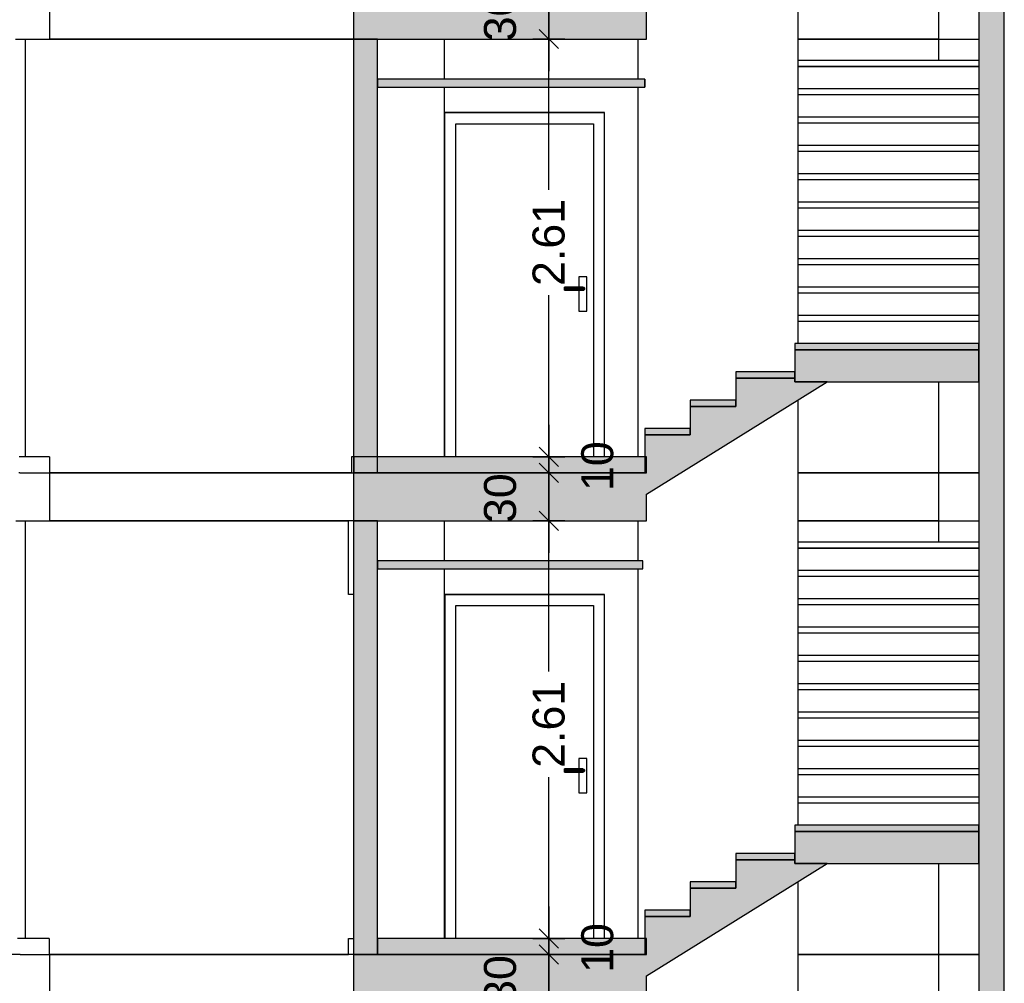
# Model space of a CAD drawing. Header units: metres. Extents: x -1 to 518, y -65 to 31.
# Tile 14 of 26: x 467 to 473, y -43 to -37. Entities that reach past the tile are written whole.
import ezdxf

# ---------------------------------------------------------------- set-up
doc = ezdxf.new("R2010")
doc.units = ezdxf.units.M
doc.header["$PDMODE"] = 65
doc.linetypes.add('CONTINUA', pattern=[0])
doc.layers.add('+++++ CÀLCUL SECCIÓ A', color=7, linetype='CONTINUA', lineweight=25)
doc.layers.add('COTES SECCIÓ A', color=7, linetype='CONTINUA', lineweight=25)
doc.styles.add('ARIAL', font='arial.ttf')
doc.dimstyles.new('DIMSTYLE_4', dxfattribs={"dimtxt": 0.2, "dimasz": 0.2, "dimexe": 0, "dimexo": 1e-06, "dimgap": 0.1, "dimtad": 2, "dimdec": 0, "dimlfac": 100, "dimrnd": 1, "dimzin": 4, "dimdsep": 46, "dimtxsty": 'ARIAL', "dimblk1": 'ALL_ML_STRICH', "dimblk2": 'ALL_ML_STRICH', "dimsah": 1, "dimcen": 0, "dimse1": 1, "dimse2": 1, "dimclrd": 2, "dimclre": 2, "dimclrt": 2, "dimadec": 0, "dimazin": 0, "dimtfac": 1, "dimtdec": 0, "dimtix": 1, "dimtmove": 2, "dimatfit": 3, "dimfxl": 0, "dimtvp": 1.2, "dimtzin": 0, "dimlwd": 0, "dimlwe": 35, "dimarcsym": 0})
doc.dimstyles.new('DIMSTYLE_5', dxfattribs={"dimtxt": 0.2, "dimasz": 0.2, "dimexe": 0, "dimexo": 1e-06, "dimgap": 0.1, "dimtad": 0, "dimrnd": 0.01, "dimzin": 4, "dimdsep": 46, "dimtxsty": 'ARIAL', "dimblk1": 'ALL_ML_STRICH', "dimblk2": 'ALL_ML_STRICH', "dimsah": 1, "dimcen": 0, "dimse1": 1, "dimse2": 1, "dimclrd": 2, "dimclre": 2, "dimclrt": 2, "dimadec": 0, "dimazin": 0, "dimtfac": 1, "dimtdec": 0, "dimtix": 1, "dimtmove": 2, "dimatfit": 3, "dimfxl": 0, "dimtzin": 0, "dimlwd": 0, "dimlwe": 35, "dimarcsym": 0})
doc.dimstyles.new('DIMSTYLE_7', dxfattribs={"dimtxt": 0.2, "dimasz": 0.2, "dimexe": 0, "dimexo": 1e-06, "dimgap": 0.1, "dimtad": 0, "dimdec": 0, "dimlfac": 100, "dimrnd": 1, "dimzin": 4, "dimdsep": 46, "dimtxsty": 'ARIAL', "dimblk1": 'ALL_ML_STRICH', "dimblk2": 'ALL_ML_STRICH', "dimsah": 1, "dimcen": 0, "dimse1": 1, "dimse2": 1, "dimclrd": 2, "dimclre": 2, "dimclrt": 2, "dimadec": 0, "dimazin": 0, "dimtfac": 1, "dimtdec": 0, "dimtix": 1, "dimtmove": 2, "dimatfit": 3, "dimfxl": 0, "dimtvp": 1.2, "dimtzin": 0, "dimlwd": 0, "dimlwe": 35, "dimarcsym": 0})

# ---------------------------------------------------------------- blocks, each defined once
blk = doc.blocks.new('ALL_ML_STRICH')
at = {"color": 0, "linetype": 'ByBlock', "lineweight": -2}
for p, q in [((0, -0.5), (0, 0.5)), ((-1, 0), (0.5, 0)), ((-0.3, -0.3), (0.3, 0.3))]:
    blk.add_line(p, q, dxfattribs=at)
blk = doc.blocks.new('*D18')
at = {"layer": 'COTES SECCIÓ A', "color": 2, "linetype": 'CONTINUA', "lineweight": -2, "transparency": 33554687}
blk.add_line((470.2318, -43.07), (470.2318, -42.77), dxfattribs=at)
at = {"layer": 'DEFPOINTS', "color": 2, "linetype": 'CONTINUA', "lineweight": 35, "transparency": 33554687}
for p in [(467.6516, -42.77), (467.7198, -43.07), (470.2318, -43.07)]:
    blk.add_point(p, dxfattribs=at)
at = {"layer": 'COTES SECCIÓ A', "color": 2, "linetype": 'CONTINUA', "lineweight": 35, "transparency": 33554687, "xscale": 0.2, "yscale": 0.2, "zscale": 0.2}
for p, rotation in [((470.2318, -42.77), 90), ((470.2318, -43.07), 270)]:
    blk.add_blockref('ALL_ML_STRICH', p, dxfattribs=dict(at, rotation=rotation))
at = {"layer": 'COTES SECCIÓ A', "color": 2, "linetype": 'CONTINUA', "lineweight": 35, "transparency": 33554687, "insert": (469.9282, -42.9287), "char_height": 0.2, "width": 0.4, "attachment_point": 5, "rotation": 90, "style": 'ARIAL'}
blk.add_mtext('\\A1;{30}', dxfattribs=at)
blk = doc.blocks.new('*D19')
at = {"layer": 'COTES SECCIÓ A', "color": 2, "linetype": 'CONTINUA', "lineweight": -2, "transparency": 33554687}
blk.add_line((470.2318, -42.77), (470.2318, -42.67), dxfattribs=at)
at = {"layer": 'DEFPOINTS', "color": 2, "linetype": 'CONTINUA', "lineweight": 35, "transparency": 33554687}
for p in [(463.4328, -42.67), (467.6516, -42.77), (470.2318, -42.77)]:
    blk.add_point(p, dxfattribs=at)
at = {"layer": 'COTES SECCIÓ A', "color": 2, "linetype": 'CONTINUA', "lineweight": 35, "transparency": 33554687, "xscale": 0.2, "yscale": 0.2, "zscale": 0.2}
for p, rotation in [((470.2318, -42.77), 270), ((470.2318, -42.67), 90)]:
    blk.add_blockref('ALL_ML_STRICH', p, dxfattribs=dict(at, rotation=rotation))
at = {"layer": 'COTES SECCIÓ A', "color": 2, "linetype": 'CONTINUA', "lineweight": 35, "transparency": 33554687, "insert": (470.536, -42.7287), "char_height": 0.2, "width": 0.4, "attachment_point": 5, "rotation": 90, "style": 'ARIAL'}
blk.add_mtext('\\A1;{10}', dxfattribs=at)
blk = doc.blocks.new('*D20')
at = {"layer": 'COTES SECCIÓ A', "color": 2, "linetype": 'CONTINUA', "lineweight": -2, "transparency": 33554687}
for p, q in [((470.2318, -41.0012), (470.2318, -40.06)), ((470.2318, -42.67), (470.2318, -41.6612))]:
    blk.add_line(p, q, dxfattribs=at)
at = {"layer": 'DEFPOINTS', "color": 2, "linetype": 'CONTINUA', "lineweight": 35, "transparency": 33554687}
for p in [(463.5222, -40.06), (463.4328, -42.67), (470.2318, -42.67)]:
    blk.add_point(p, dxfattribs=at)
at = {"layer": 'COTES SECCIÓ A', "color": 2, "linetype": 'CONTINUA', "lineweight": 35, "transparency": 33554687, "xscale": 0.2, "yscale": 0.2, "zscale": 0.2}
for p, rotation in [((470.2318, -40.06), 90), ((470.2318, -42.67), 270)]:
    blk.add_blockref('ALL_ML_STRICH', p, dxfattribs=dict(at, rotation=rotation))
at = {"layer": 'COTES SECCIÓ A', "color": 2, "linetype": 'CONTINUA', "lineweight": 35, "transparency": 33554687, "insert": (470.2318, -41.3312), "char_height": 0.2, "width": 0.8, "attachment_point": 5, "rotation": 90, "style": 'ARIAL'}
blk.add_mtext('\\A1;{\\A1;{2.61\\H0.132000;\\S^ ;}}', dxfattribs=at)
blk = doc.blocks.new('*D21')
at = {"layer": 'COTES SECCIÓ A', "color": 2, "linetype": 'CONTINUA', "lineweight": -2, "transparency": 33554687}
blk.add_line((470.2318, -40.06), (470.2318, -39.76), dxfattribs=at)
at = {"layer": 'DEFPOINTS', "color": 2, "linetype": 'CONTINUA', "lineweight": 35, "transparency": 33554687}
for p in [(463.1433, -39.76), (463.5222, -40.06), (470.2318, -40.06)]:
    blk.add_point(p, dxfattribs=at)
at = {"layer": 'COTES SECCIÓ A', "color": 2, "linetype": 'CONTINUA', "lineweight": 35, "transparency": 33554687, "xscale": 0.2, "yscale": 0.2, "zscale": 0.2}
for p, rotation in [((470.2318, -39.76), 90), ((470.2318, -40.06), 270)]:
    blk.add_blockref('ALL_ML_STRICH', p, dxfattribs=dict(at, rotation=rotation))
at = {"layer": 'COTES SECCIÓ A', "color": 2, "linetype": 'CONTINUA', "lineweight": 35, "transparency": 33554687, "insert": (469.9282, -39.9187), "char_height": 0.2, "width": 0.4, "attachment_point": 5, "rotation": 90, "style": 'ARIAL'}
blk.add_mtext('\\A1;{30}', dxfattribs=at)
blk = doc.blocks.new('*D22')
at = {"layer": 'COTES SECCIÓ A', "color": 2, "linetype": 'CONTINUA', "lineweight": -2, "transparency": 33554687}
blk.add_line((470.2318, -39.76), (470.2318, -39.66), dxfattribs=at)
at = {"layer": 'DEFPOINTS', "color": 2, "linetype": 'CONTINUA', "lineweight": 35, "transparency": 33554687}
for p in [(463.1281, -39.66), (463.1433, -39.76), (470.2318, -39.76)]:
    blk.add_point(p, dxfattribs=at)
at = {"layer": 'COTES SECCIÓ A', "color": 2, "linetype": 'CONTINUA', "lineweight": 35, "transparency": 33554687, "xscale": 0.2, "yscale": 0.2, "zscale": 0.2}
for p, rotation in [((470.2318, -39.76), 270), ((470.2318, -39.66), 90)]:
    blk.add_blockref('ALL_ML_STRICH', p, dxfattribs=dict(at, rotation=rotation))
at = {"layer": 'COTES SECCIÓ A', "color": 2, "linetype": 'CONTINUA', "lineweight": 35, "transparency": 33554687, "insert": (470.536, -39.7187), "char_height": 0.2, "width": 0.4, "attachment_point": 5, "rotation": 90, "style": 'ARIAL'}
blk.add_mtext('\\A1;{10}', dxfattribs=at)
blk = doc.blocks.new('*D23')
at = {"layer": 'COTES SECCIÓ A', "color": 2, "linetype": 'CONTINUA', "lineweight": -2, "transparency": 33554687}
for p, q in [((470.2318, -37.9912), (470.2318, -37.05)), ((470.2318, -39.66), (470.2318, -38.6512))]:
    blk.add_line(p, q, dxfattribs=at)
at = {"layer": 'DEFPOINTS', "color": 2, "linetype": 'CONTINUA', "lineweight": 35, "transparency": 33554687}
for p in [(463.1238, -37.05), (463.1281, -39.66), (470.2318, -39.66)]:
    blk.add_point(p, dxfattribs=at)
at = {"layer": 'COTES SECCIÓ A', "color": 2, "linetype": 'CONTINUA', "lineweight": 35, "transparency": 33554687, "xscale": 0.2, "yscale": 0.2, "zscale": 0.2}
for p, rotation in [((470.2318, -37.05), 90), ((470.2318, -39.66), 270)]:
    blk.add_blockref('ALL_ML_STRICH', p, dxfattribs=dict(at, rotation=rotation))
at = {"layer": 'COTES SECCIÓ A', "color": 2, "linetype": 'CONTINUA', "lineweight": 35, "transparency": 33554687, "insert": (470.2318, -38.3212), "char_height": 0.2, "width": 0.8, "attachment_point": 5, "rotation": 90, "style": 'ARIAL'}
blk.add_mtext('\\A1;{\\A1;{2.61\\H0.132000;\\S^ ;}}', dxfattribs=at)
blk = doc.blocks.new('*D24')
at = {"layer": 'COTES SECCIÓ A', "color": 2, "linetype": 'CONTINUA', "lineweight": -2, "transparency": 33554687}
blk.add_line((470.2318, -37.05), (470.2318, -36.75), dxfattribs=at)
at = {"layer": 'DEFPOINTS', "color": 2, "linetype": 'CONTINUA', "lineweight": 35, "transparency": 33554687}
for p in [(463.0405, -36.75), (463.1238, -37.05), (470.2318, -37.05)]:
    blk.add_point(p, dxfattribs=at)
at = {"layer": 'COTES SECCIÓ A', "color": 2, "linetype": 'CONTINUA', "lineweight": 35, "transparency": 33554687, "xscale": 0.2, "yscale": 0.2, "zscale": 0.2}
for p, rotation in [((470.2318, -36.75), 90), ((470.2318, -37.05), 270)]:
    blk.add_blockref('ALL_ML_STRICH', p, dxfattribs=dict(at, rotation=rotation))
at = {"layer": 'COTES SECCIÓ A', "color": 2, "linetype": 'CONTINUA', "lineweight": 35, "transparency": 33554687, "insert": (469.9282, -36.9087), "char_height": 0.2, "width": 0.4, "attachment_point": 5, "rotation": 90, "style": 'ARIAL'}
blk.add_mtext('\\A1;{30}', dxfattribs=at)

msp = doc.modelspace()

# ---------------------------------------------------------------- hatches: boundary and pattern name
at = {"layer": '+++++ CÀLCUL SECCIÓ A', "linetype": 'CONTINUA', "lineweight": 25, "true_color": 0xababab, "transparency": 33554687}
for points in [[(470.8427, -36.75), (469.0104, -36.75), (469.0104, -37.05), (470.8427, -37.05)], [(472.9192, -39.1918), (472.9192, -38.9918), (471.7691, -38.9918), (471.7691, -39.1918)], [(471.4014, -39.1688), (471.4014, -39.3459), (471.1164, -39.3459), (471.1164, -39.5229), (470.8314, -39.5229), (470.8314, -39.9001), (471.9715, -39.1918), (471.7691, -39.1918), (471.7691, -39.1688)], [(470.8427, -39.76), (469.0104, -39.76), (469.0104, -40.06), (470.8427, -40.06)], [(472.9194, -42.2018), (472.9194, -42.0018), (471.7693, -42.0018), (471.7693, -42.2018)], [(471.4016, -42.1788), (471.4016, -42.3559), (471.1166, -42.3559), (471.1166, -42.5329), (470.8316, -42.5329), (470.8316, -42.9101), (471.9717, -42.2018), (471.7693, -42.2018), (471.7693, -42.1788)], [(470.8427, -42.77), (469.0104, -42.77), (469.0104, -43.07), (470.8427, -43.07)]]:
    msp.add_hatch(color=253, dxfattribs=at).paths.add_polyline_path(points)
at = {"layer": '+++++ CÀLCUL SECCIÓ A', "linetype": 'CONTINUA', "lineweight": 25, "true_color": 0xa0a0a0, "transparency": 33554687}
for points in [[(473.0792, -36.75), (472.9192, -36.75), (472.9192, -39.76), (473.0792, -39.76)], [(469.1604, -39.76), (469.1604, -37.05), (469.0104, -37.05), (469.0104, -39.76)], [(473.0792, -39.76), (472.9192, -39.76), (472.9192, -42.77), (473.0792, -42.77)], [(469.1604, -42.77), (469.1604, -40.06), (469.0104, -40.06), (469.0104, -42.77)], [(473.0792, -42.77), (472.9192, -42.77), (472.9192, -45.78), (473.0792, -45.78)]]:
    msp.add_hatch(color=253, dxfattribs=at).paths.add_polyline_path(points)
at = {"layer": '+++++ CÀLCUL SECCIÓ A', "linetype": 'CONTINUA', "lineweight": 25, "transparency": 33554687}
for color, points in [(34, [(470.8321, -37.3), (469.1604, -37.3), (469.1604, -37.35), (470.8321, -37.35)]), (32, [(472.9192, -38.9918), (472.9192, -38.9518), (471.7691, -38.9518), (471.7691, -38.9918)]), (32, [(471.7691, -39.1688), (471.7691, -39.1288), (471.4014, -39.1288), (471.4014, -39.1688)]), (32, [(471.4014, -39.3459), (471.4014, -39.3059), (471.1164, -39.3059), (471.1164, -39.3459)]), (32, [(471.1164, -39.5229), (471.1164, -39.4829), (470.8314, -39.4829), (470.8314, -39.5229)]), (32, [(470.8427, -39.66), (469.0132, -39.66), (469.0132, -39.76), (470.8427, -39.76)]), (34, [(470.8204, -40.31), (469.1604, -40.31), (469.1604, -40.36), (470.8204, -40.36)]), (32, [(472.9194, -42.0018), (472.9194, -41.9618), (471.7693, -41.9618), (471.7693, -42.0018)]), (32, [(471.7693, -42.1788), (471.7693, -42.1388), (471.4016, -42.1388), (471.4016, -42.1788)]), (32, [(471.4016, -42.3559), (471.4016, -42.3159), (471.1166, -42.3159), (471.1166, -42.3559)]), (32, [(471.1166, -42.5329), (471.1166, -42.4929), (470.8316, -42.4929), (470.8316, -42.5329)]), (32, [(470.8427, -42.67), (469.1604, -42.67), (469.1604, -42.77), (470.8427, -42.77)])]:
    msp.add_hatch(color=color, dxfattribs=at).paths.add_polyline_path(points)

# ---------------------------------------------------------------- linework, layer by layer
at = {"layer": '+++++ CÀLCUL SECCIÓ A', "color": 7, "linetype": 'CONTINUA', "lineweight": 25, "transparency": 33554687}
for p, q in [((471.7905, -38.9518), (471.7905, -36.3121)), ((467.1104, -36.75), (467.1104, -37.05)), ((469.0104, -36.75), (469.0104, -37.05)), ((472.6704, -37.05), (472.6704, -36.75)), ((472.9192, -36.75), (472.9192, -38.9518)), ((473.0792, -39.76), (473.0792, -36.75)), ((470.8427, -37.05), (470.8427, -36.8814)), ((466.8988, -37.05), (466.939, -37.05)), ((466.939, -37.05), (466.9802, -37.05)), ((466.9606, -39.66), (466.9606, -37.05)), ((466.9606, -39.66), (466.9606, -37.05)), ((466.9802, -37.05), (467.0226, -37.05)), ((467.0226, -37.05), (467.066, -37.05)), ((467.066, -37.05), (467.1104, -37.05)), ((467.1104, -37.05), (469.0104, -37.05)), ((469.0104, -37.05), (467.1104, -37.05)), ((469.0104, -37.05), (469.1604, -37.05)), ((469.0104, -37.05), (469.0104, -39.76)), ((469.1604, -37.05), (469.0104, -37.05)), ((469.1604, -37.05), (470.8427, -37.05)), ((469.1604, -37.3), (469.1604, -37.05)), ((469.5804, -37.3), (469.5804, -37.05)), ((469.5804, -37.3), (469.5804, -37.05)), ((470.7905, -37.3), (470.7905, -37.05)), ((471.7905, -37.05), (472.6704, -37.05)), ((472.6704, -37.05), (471.7905, -37.05)), ((472.6704, -37.05), (472.9192, -37.05)), ((472.6704, -37.1812), (472.6704, -37.05)), ((472.6704, -37.1812), (472.6704, -37.05)), ((471.7905, -37.1812), (472.9192, -37.1812)), ((471.7905, -37.2212), (472.9192, -37.2212)), ((472.9192, -37.2212), (471.7905, -37.2212)), ((469.1604, -37.3), (469.1604, -37.35)), ((470.8321, -37.3), (469.1604, -37.3)), ((469.1604, -37.35), (469.1604, -37.3)), ((469.1604, -37.35), (470.8321, -37.35)), ((469.1604, -39.76), (469.1604, -37.35)), ((469.5804, -39.66), (469.5804, -37.35)), ((469.5804, -37.51), (469.5804, -37.35)), ((470.7905, -39.66), (470.7905, -37.35)), ((470.8321, -37.35), (470.8321, -37.3)), ((470.8326, -37.3), (470.8321, -37.3)), ((470.8321, -37.35), (470.8326, -37.35)), ((470.8326, -37.3), (470.8326, -37.35)), ((471.7905, -37.3582), (472.9192, -37.3582)), ((472.9192, -37.3982), (471.7905, -37.3982)), ((472.9192, -37.3982), (471.7905, -37.3982)), ((469.5804, -37.51), (470.5804, -37.51)), ((469.5804, -37.51), (469.5804, -39.66)), ((469.6504, -37.51), (469.5804, -37.51)), ((470.5104, -37.51), (469.6504, -37.51)), ((470.5804, -37.51), (470.5104, -37.51)), ((470.5804, -39.66), (470.5804, -37.51)), ((470.5804, -39.66), (470.5804, -37.51)), ((471.7905, -37.5353), (472.9192, -37.5353)), ((469.6504, -37.58), (470.5104, -37.58)), ((469.6504, -39.66), (469.6504, -37.58)), ((470.5104, -37.58), (470.5104, -39.66)), ((472.9192, -37.5753), (471.7905, -37.5753)), ((472.9192, -37.5753), (471.7905, -37.5753)), ((471.7905, -37.7124), (472.9192, -37.7124)), ((472.9192, -37.7524), (471.7905, -37.7524)), ((472.9192, -37.7524), (471.7905, -37.7524)), ((471.7905, -37.8894), (472.9192, -37.8894)), ((472.9192, -37.9294), (471.7905, -37.9294)), ((472.9192, -37.9294), (471.7905, -37.9294)), ((471.7905, -38.0665), (472.9192, -38.0665)), ((472.9192, -38.1065), (471.7905, -38.1065)), ((472.9192, -38.1065), (471.7905, -38.1065)), ((471.7905, -38.2435), (472.9192, -38.2435)), ((472.9192, -38.2835), (471.7905, -38.2835)), ((472.9192, -38.2835), (471.7905, -38.2835)), ((471.7905, -38.4206), (472.9192, -38.4206)), ((472.9192, -38.4606), (471.7905, -38.4606)), ((472.9192, -38.4606), (471.7905, -38.4606)), ((470.4204, -38.535), (470.4204, -38.6)), ((470.4704, -38.535), (470.4204, -38.535)), ((470.4704, -38.75), (470.4704, -38.535)), ((470.3304, -38.6013), (470.3304, -38.6)), ((470.4454, -38.6), (470.3304, -38.6)), ((470.3304, -38.605), (470.3304, -38.6013)), ((470.3304, -38.6013), (470.4504, -38.6013)), ((470.3304, -38.61), (470.3304, -38.605)), ((470.3304, -38.605), (470.4541, -38.605)), ((470.3304, -38.615), (470.3304, -38.61)), ((470.3304, -38.61), (470.4554, -38.61)), ((470.3304, -38.6187), (470.3304, -38.615)), ((470.3304, -38.615), (470.4541, -38.615)), ((470.3304, -38.62), (470.3304, -38.6187)), ((470.3304, -38.6187), (470.4504, -38.6187)), ((470.3304, -38.62), (470.4454, -38.62)), ((470.4204, -38.62), (470.4204, -38.75)), ((470.4454, -38.6), (470.4504, -38.6013)), ((470.4504, -38.6187), (470.4454, -38.62)), ((470.4504, -38.6013), (470.4541, -38.605)), ((470.4541, -38.615), (470.4504, -38.6187)), ((470.4541, -38.605), (470.4554, -38.61)), ((470.4554, -38.61), (470.4541, -38.615)), ((471.7905, -38.5976), (472.9192, -38.5976)), ((472.9192, -38.6376), (471.7905, -38.6376)), ((472.9192, -38.6376), (471.7905, -38.6376)), ((470.4204, -38.75), (470.4704, -38.75)), ((471.7905, -38.7747), (472.9192, -38.7747)), ((472.9192, -38.8147), (471.7905, -38.8147)), ((472.9192, -38.8147), (471.7905, -38.8147)), ((471.7691, -38.9518), (471.7691, -38.9918)), ((472.9192, -38.9518), (471.7691, -38.9518)), ((472.9192, -38.9518), (472.9192, -39.1918)), ((472.9192, -38.9918), (472.9192, -38.9518)), ((471.7691, -38.9918), (471.7691, -39.1288)), ((472.9192, -38.9918), (471.7691, -38.9918)), ((471.7691, -38.9918), (472.9192, -38.9918)), ((472.9192, -39.1918), (472.9192, -38.9918)), ((471.4014, -39.1288), (471.4014, -39.1688)), ((471.7691, -39.1288), (471.4014, -39.1288)), ((471.7691, -39.1288), (471.7691, -39.1918)), ((471.7691, -39.1688), (471.7691, -39.1288)), ((470.8427, -39.893), (471.9715, -39.1918)), ((471.4014, -39.1688), (471.4014, -39.3059)), ((471.7691, -39.1688), (471.4014, -39.1688)), ((471.4014, -39.1688), (471.7691, -39.1688)), ((471.7691, -39.1918), (471.7691, -39.1688)), ((471.7691, -39.1918), (471.9715, -39.1918)), ((471.9715, -39.1918), (471.7691, -39.1918)), ((471.9715, -39.1918), (472.9192, -39.1918)), ((472.6704, -39.76), (472.6704, -39.1918)), ((472.6704, -39.76), (472.6704, -39.1918)), ((472.9192, -39.1918), (472.9192, -39.76)), ((471.1164, -39.3059), (471.1164, -39.3459)), ((471.4014, -39.3059), (471.1164, -39.3059)), ((471.4014, -39.3059), (471.4014, -39.3459)), ((471.4014, -39.3459), (471.4014, -39.3059)), ((471.7905, -41.9618), (471.7905, -39.3042)), ((471.1164, -39.3459), (471.1164, -39.4829)), ((471.4014, -39.3459), (471.1164, -39.3459)), ((471.1164, -39.3459), (471.4014, -39.3459)), ((470.8314, -39.4829), (470.8314, -39.5229)), ((471.1164, -39.4829), (470.8314, -39.4829)), ((471.1164, -39.4829), (471.1164, -39.5229)), ((471.1164, -39.5229), (471.1164, -39.4829)), ((470.8314, -39.5229), (470.8314, -39.76)), ((471.1164, -39.5229), (470.8314, -39.5229)), ((470.8314, -39.5229), (471.1164, -39.5229)), ((467.1104, -39.66), (466.9223, -39.66)), ((467.1104, -39.66), (467.1104, -39.76)), ((468.9984, -39.66), (468.9984, -39.76)), ((469.0104, -39.66), (468.9984, -39.66)), ((469.0132, -39.66), (469.0132, -39.76)), ((470.8314, -39.66), (469.0132, -39.66)), ((470.8427, -39.66), (470.8314, -39.66)), ((470.8427, -39.76), (470.8427, -39.66)), ((466.9246, -39.76), (466.9202, -39.76)), ((466.9246, -39.76), (467.1104, -39.76)), ((467.1104, -39.76), (467.1104, -40.06)), ((468.9984, -39.76), (467.1104, -39.76)), ((467.1104, -39.76), (468.9984, -39.76)), ((468.9984, -39.76), (469.0104, -39.76)), ((469.0104, -39.76), (469.0104, -40.06)), ((469.0132, -39.76), (469.0104, -39.76)), ((469.0104, -39.76), (469.0132, -39.76)), ((469.1604, -39.76), (469.0132, -39.76)), ((469.0132, -39.76), (469.1604, -39.76)), ((469.0132, -39.76), (469.1604, -39.76)), ((470.8314, -39.76), (469.1604, -39.76)), ((469.1604, -39.76), (470.8314, -39.76)), ((470.8314, -39.76), (470.8427, -39.76)), ((472.6704, -39.76), (471.7905, -39.76)), ((471.7905, -39.76), (472.6704, -39.76)), ((472.9194, -39.76), (472.6704, -39.76)), ((472.6704, -40.06), (472.6704, -39.76)), ((472.9192, -39.76), (472.6704, -39.76)), ((472.6704, -39.76), (472.9192, -39.76)), ((472.9192, -39.76), (472.9192, -42.77)), ((473.0792, -42.77), (473.0792, -39.76)), ((470.8427, -40.06), (470.8427, -39.893)), ((466.9014, -40.06), (466.9411, -40.06)), ((466.9411, -40.06), (466.9819, -40.06)), ((466.9606, -42.67), (466.9606, -40.06)), ((466.9606, -42.67), (466.9606, -40.06)), ((466.9819, -40.06), (467.0237, -40.06)), ((467.0237, -40.06), (467.0665, -40.06)), ((467.0665, -40.06), (467.1104, -40.06)), ((467.1104, -40.06), (468.9804, -40.06)), ((468.9804, -40.06), (467.1104, -40.06)), ((468.9804, -40.52), (468.9804, -40.06)), ((469.0104, -40.06), (468.9804, -40.06)), ((469.0104, -40.06), (469.1604, -40.06)), ((469.0104, -40.06), (469.0104, -42.77)), ((469.1604, -40.06), (469.0104, -40.06)), ((469.1604, -40.06), (470.8427, -40.06)), ((469.1604, -40.31), (469.1604, -40.06)), ((469.5804, -40.31), (469.5804, -40.06)), ((469.5804, -40.31), (469.5804, -40.06)), ((470.7905, -40.31), (470.7905, -40.06)), ((471.7905, -40.06), (472.6704, -40.06)), ((472.6704, -40.06), (471.7905, -40.06)), ((472.6704, -40.06), (472.9194, -40.06)), ((472.6704, -40.1912), (472.6704, -40.06)), ((472.6704, -40.1912), (472.6704, -40.06)), ((471.7905, -40.1912), (472.9194, -40.1912)), ((471.7905, -40.2312), (472.9194, -40.2312)), ((472.9194, -40.2312), (471.7905, -40.2312)), ((469.1604, -40.31), (469.1604, -40.36)), ((470.8204, -40.31), (469.1604, -40.31)), ((469.1604, -40.36), (469.1604, -40.31)), ((470.8204, -40.36), (470.8204, -40.31)), ((469.1604, -40.36), (470.8204, -40.36)), ((469.1604, -42.67), (469.1604, -40.36)), ((469.5804, -42.67), (469.5804, -40.36)), ((469.5804, -42.67), (469.5804, -40.36)), ((470.7905, -42.67), (470.7905, -40.36)), ((471.7905, -40.3682), (472.9194, -40.3682)), ((472.9194, -40.4082), (471.7905, -40.4082)), ((472.9194, -40.4082), (471.7905, -40.4082)), ((469.0104, -40.52), (468.9804, -40.52)), ((469.5814, -40.52), (469.5814, -42.67)), ((469.6514, -40.52), (469.5814, -40.52)), ((469.5814, -40.52), (469.5814, -42.67)), ((469.5814, -40.52), (470.5804, -40.52)), ((470.5104, -40.52), (469.6514, -40.52)), ((470.5804, -40.52), (470.5104, -40.52)), ((470.5804, -42.67), (470.5804, -40.52)), ((470.5804, -42.67), (470.5804, -40.52)), ((471.7905, -40.5453), (472.9194, -40.5453)), ((469.6514, -42.67), (469.6514, -40.59)), ((469.6514, -40.59), (470.5104, -40.59)), ((470.5104, -40.59), (470.5104, -42.67)), ((472.9194, -40.5853), (471.7905, -40.5853)), ((472.9194, -40.5853), (471.7905, -40.5853)), ((471.7905, -40.7224), (472.9194, -40.7224)), ((472.9194, -40.7624), (471.7905, -40.7624)), ((472.9194, -40.7624), (471.7905, -40.7624)), ((471.7905, -40.8994), (472.9194, -40.8994)), ((472.9194, -40.9394), (471.7905, -40.9394)), ((472.9194, -40.9394), (471.7905, -40.9394)), ((471.7905, -41.0765), (472.9194, -41.0765)), ((472.9194, -41.1165), (471.7905, -41.1165)), ((472.9194, -41.1165), (471.7905, -41.1165)), ((471.7905, -41.2535), (472.9194, -41.2535)), ((472.9194, -41.2935), (471.7905, -41.2935)), ((472.9194, -41.2935), (471.7905, -41.2935)), ((471.7905, -41.4306), (472.9194, -41.4306)), ((472.9194, -41.4706), (471.7905, -41.4706)), ((472.9194, -41.4706), (471.7905, -41.4706)), ((470.4204, -41.545), (470.4204, -41.61)), ((470.4704, -41.545), (470.4204, -41.545)), ((470.4704, -41.76), (470.4704, -41.545)), ((470.3304, -41.6113), (470.3304, -41.61)), ((470.4454, -41.61), (470.3304, -41.61)), ((470.3304, -41.615), (470.3304, -41.6113)), ((470.3304, -41.6113), (470.4504, -41.6113)), ((470.3304, -41.62), (470.3304, -41.615)), ((470.3304, -41.615), (470.4541, -41.615)), ((470.3304, -41.625), (470.3304, -41.62)), ((470.3304, -41.62), (470.4554, -41.62)), ((470.3304, -41.6287), (470.3304, -41.625)), ((470.3304, -41.625), (470.4541, -41.625)), ((470.3304, -41.63), (470.3304, -41.6287)), ((470.3304, -41.6287), (470.4504, -41.6287)), ((470.3304, -41.63), (470.4454, -41.63)), ((470.4204, -41.63), (470.4204, -41.76)), ((470.4454, -41.61), (470.4504, -41.6113)), ((470.4504, -41.6287), (470.4454, -41.63)), ((470.4504, -41.6113), (470.4541, -41.615)), ((470.4541, -41.625), (470.4504, -41.6287)), ((470.4541, -41.615), (470.4554, -41.62)), ((470.4554, -41.62), (470.4541, -41.625)), ((471.7905, -41.6076), (472.9194, -41.6076)), ((472.9194, -41.6476), (471.7905, -41.6476)), ((472.9194, -41.6476), (471.7905, -41.6476)), ((470.4204, -41.76), (470.4704, -41.76)), ((471.7905, -41.7847), (472.9194, -41.7847)), ((472.9194, -41.8247), (471.7905, -41.8247)), ((472.9194, -41.8247), (471.7905, -41.8247)), ((471.7693, -41.9618), (471.7693, -42.0018)), ((472.9194, -41.9618), (471.7693, -41.9618)), ((472.9194, -42.0018), (472.9194, -41.9618)), ((471.7693, -42.0018), (472.9194, -42.0018)), ((471.7693, -42.0018), (471.7693, -42.1388)), ((472.9194, -42.0018), (471.7693, -42.0018)), ((472.9194, -42.2018), (472.9194, -42.0018)), ((471.4016, -42.1388), (471.4016, -42.1788)), ((471.7693, -42.1388), (471.4016, -42.1388)), ((471.7693, -42.1788), (471.7693, -42.1388)), ((471.7693, -42.1388), (471.7693, -42.2018)), ((470.8427, -42.9032), (471.9717, -42.2018)), ((471.4016, -42.1788), (471.4016, -42.3159)), ((471.7693, -42.1788), (471.4016, -42.1788)), ((471.4016, -42.1788), (471.7693, -42.1788)), ((471.7693, -42.2018), (471.7693, -42.1788)), ((471.9717, -42.2018), (471.7693, -42.2018)), ((471.7693, -42.2018), (471.9717, -42.2018)), ((471.9717, -42.2018), (472.9194, -42.2018)), ((472.6704, -42.77), (472.6704, -42.2018)), ((472.6704, -42.77), (472.6704, -42.2018)), ((471.1166, -42.3159), (471.1166, -42.3559)), ((471.4016, -42.3159), (471.1166, -42.3159)), ((471.4016, -42.3159), (471.4016, -42.3559)), ((471.4016, -42.3559), (471.4016, -42.3159)), ((471.7905, -44.9718), (471.7905, -42.3143)), ((471.1166, -42.3559), (471.1166, -42.4929)), ((471.4016, -42.3559), (471.1166, -42.3559)), ((471.1166, -42.3559), (471.4016, -42.3559)), ((470.8316, -42.4929), (470.8316, -42.5329)), ((471.1166, -42.4929), (470.8316, -42.4929)), ((471.1166, -42.4929), (471.1166, -42.5329)), ((471.1166, -42.5329), (471.1166, -42.4929)), ((470.8316, -42.5329), (470.8316, -42.77)), ((471.1166, -42.5329), (470.8316, -42.5329)), ((470.8316, -42.5329), (471.1166, -42.5329)), ((467.1089, -42.67), (466.9113, -42.67)), ((467.1089, -42.67), (467.1089, -42.77)), ((468.9804, -42.67), (469.0104, -42.67)), ((468.9804, -42.77), (468.9804, -42.67)), ((469.1604, -42.77), (469.1604, -42.67)), ((469.1604, -42.67), (469.1604, -42.77)), ((470.8427, -42.67), (469.1604, -42.67)), ((470.8427, -42.77), (470.8427, -42.67)), ((466.9283, -42.77), (466.8762, -42.77)), ((466.9283, -42.77), (467.1089, -42.77)), ((467.1104, -42.77), (467.1089, -42.77)), ((467.1104, -42.77), (467.1104, -43.07)), ((468.9804, -42.77), (467.1104, -42.77)), ((467.1104, -42.77), (468.9804, -42.77)), ((469.0104, -42.77), (468.9804, -42.77)), ((469.0104, -42.77), (469.0104, -43.07)), ((470.8316, -42.77), (469.0104, -42.77)), ((469.0104, -42.77), (469.1604, -42.77)), ((469.1604, -42.77), (470.8427, -42.77)), ((472.6704, -42.77), (471.7905, -42.77)), ((471.7905, -42.77), (472.6704, -42.77)), ((472.9192, -42.77), (472.6704, -42.77)), ((472.6704, -43.2012), (472.6704, -42.77)), ((472.9192, -42.77), (472.6704, -42.77)), ((472.6704, -42.77), (472.9192, -42.77)), ((472.9192, -42.77), (472.9192, -44.9718)), ((473.0792, -45.78), (473.0792, -42.77)), ((470.8427, -43.07), (470.8427, -42.9032))]:
    msp.add_line(p, q, dxfattribs=at)

# ---------------------------------------------------------------- dimensions: what is measured, and where the dimension line sits
at = {"layer": 'COTES SECCIÓ A', "color": 2, "linetype": 'CONTINUA', "lineweight": 35, "transparency": 33554687}
for base, p1, p2, dimstyle, picture, middle in [((470.2318, -36.75), (463.1238, -37.05), (463.0405, -36.75), 'DIMSTYLE_4', '*D24', (469.9282, -36.9087)), ((470.2318, -37.05), (463.1281, -39.66), (463.1238, -37.05), 'DIMSTYLE_5', '*D23', (470.2318, -38.3212)), ((470.2318, -39.66), (463.1433, -39.76), (463.1281, -39.66), 'DIMSTYLE_7', '*D22', (470.536, -39.7187)), ((470.2318, -39.76), (463.5222, -40.06), (463.1433, -39.76), 'DIMSTYLE_4', '*D21', (469.9282, -39.9187)), ((470.2318, -40.06), (463.4328, -42.67), (463.5222, -40.06), 'DIMSTYLE_5', '*D20', (470.2318, -41.3312)), ((470.2318, -42.67), (467.6516, -42.77), (463.4328, -42.67), 'DIMSTYLE_7', '*D19', (470.536, -42.7287)), ((470.2318, -42.77), (467.7198, -43.07), (467.6516, -42.77), 'DIMSTYLE_4', '*D18', (469.9282, -42.9287))]:
    dim = msp.add_linear_dim(base=base, p1=p1, p2=p2, angle=90, dimstyle=dimstyle, override={"dimpost": '<>', "dimclrd": 2, "dimclre": 2, "dimclrt": 2, "dimlwd": 0, "dimlwe": 35}, dxfattribs=at)
    dim.commit()
    dim.dimension.update_dxf_attribs({"geometry": picture, "text_midpoint": middle, "dimtype": 160})

doc.saveas('drawing.dxf')
